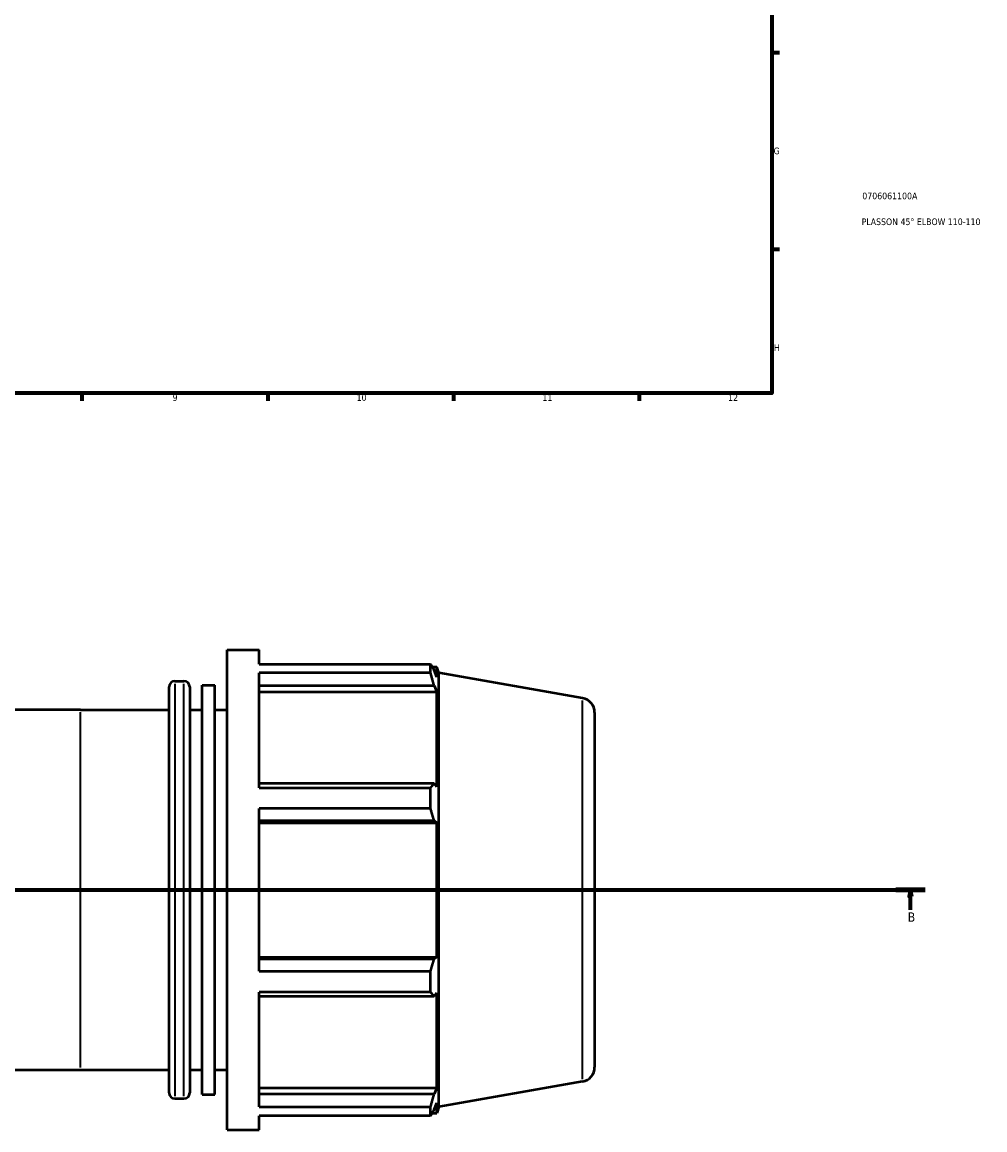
# Model space of a CAD drawing. Header units: millimetres. Extents: x -29 to 1291, y -260 to 1230.
# Tile 6 of 11: x 538 to 901, y -258 to 160. Entities that reach past the tile are written whole.
import ezdxf

# ---------------------------------------------------------------- set-up
doc = ezdxf.new("R2010")
doc.units = ezdxf.units.MM
doc.linetypes.add('CHAIN', pattern=[0.7087, 0.4724, -0.0591, 0.1181, -0.0591])
for name, color, linetype, lineweight in [('Border (ISO)', 7, 'Continuous', 70), ('Section Line (ISO)', 7, 'CHAIN', 70), ('Title (ISO)', 7, 'Continuous', 50), ('Visible (ISO)', 7, 'Continuous', 50), ('Visible Narrow (ISO)', 7, 'Continuous', 35)]:
    doc.layers.add(name, color=color, linetype=linetype, lineweight=lineweight)
doc.styles.add('Label Text (ISO)', font='tahoma.ttf')
doc.styles.add('Note Text (ISO)', font='tahoma.ttf')

# ---------------------------------------------------------------- blocks, each defined once
blk = doc.blocks.new('Borders Default Border')
at = {"layer": 'Border (ISO)'}
for p, q in [((821, 148.5), (823.9, 148.5)), ((821, 74.25), (823.9, 74.25)), ((560.67, 20), (560.67, 17.1)), ((630.75, 20), (630.75, 17.1)), ((700.83, 20), (700.83, 17.1)), ((770.92, 20), (770.92, 17.1))]:
    blk.add_line(p, q, dxfattribs=at)
at = {"layer": 'Border (ISO)', "flags": 128}
blk.add_lwpolyline([(20, 20), (20, 574), (821, 574), (821, 20), (20, 20)], dxfattribs=at)
at = {"layer": 'Border (ISO)', "color": 232, "true_color": 0xca0064, "char_height": 2.5, "attachment_point": 7, "style": 'Note Text (ISO)'}
for s, insert in [('G', (821.61, 110.08)), ('H', (821.74, 35.88)), ('9', (594.88, 17.05)), ('10', (664.29, 17.05)), ('11', (734.37, 17.1)), ('12', (804.46, 17.1))]:
    blk.add_mtext(s, dxfattribs=dict(at, insert=insert))
blk = doc.blocks.new('Title Blocks ISO')
at = {"layer": 'Title (ISO)', "color": 232, "true_color": 0xca0064, "style": 'Note Text (ISO)'}
for tag, p in [('PART_NUMBER_001', (34.08, 73.14)), ('DESCRIPTION_001', (33.84, 63.4))]:
    blk.add_attdef(tag, p, '', height=2.5, dxfattribs=at)
blk = doc.blocks.new('2dTransSection0')
at = {"layer": 'Section Line (ISO)', "linetype": 'CHAIN'}
blk.add_line((100.13, -167.36), (878.83, -167.36), dxfattribs=at)
at = {"layer": 'Section Line (ISO)', "linetype": 'Continuous', "lineweight": 140}
blk.add_line((867.74, -167.36), (878.83, -167.36), dxfattribs=at)
at = {"layer": 'Section Line (ISO)', "linetype": 'Continuous'}
for p, q in [((873.29, -167.36), (872.79, -169.86)), ((872.79, -169.86), (873.79, -169.86)), ((873.29, -169.86), (873.29, -167.36)), ((873.79, -169.86), (873.29, -167.36)), ((873.29, -174.83), (873.29, -169.86))]:
    blk.add_line(p, q, dxfattribs=at)
at = {"layer": 'Section Line (ISO)', "linetype": 'Continuous', "flags": 128}
blk.add_lwpolyline([(873.79, -169.86), (873.29, -167.36), (872.79, -169.86), (873.79, -169.86)], dxfattribs=at)
at = {"layer": 'Section Line (ISO)'}
blk.add_solid([(873.79, -169.86), (873.29, -167.36), (872.79, -169.86), (873.79, -169.86)], dxfattribs=at)
at = {"layer": 'Section Line (ISO)', "insert": (872.22, -179.36), "char_height": 3.5, "attachment_point": 7, "style": 'Label Text (ISO)'}
blk.add_mtext('B', dxfattribs=at)

msp = doc.modelspace()

# ---------------------------------------------------------------- linework, layer by layer
at = {"layer": 'Visible (ISO)'}
for p, q in [((615.457, -257.863), (615.457, -76.863)), ((615.457, -76.863), (627.524, -76.863)), ((627.524, -82.209), (627.524, -76.863)), ((627.524, -82.209), (692.212, -82.209)), ((692.212, -85.481), (692.212, -82.209)), ((692.786, -83.198), (694.518, -83.198)), ((695.357, -85.503), (694.518, -83.198)), ((694.518, -87.093), (694.518, -83.198)), ((627.524, -128.818), (627.524, -85.481)), ((692.212, -85.481), (627.524, -85.481)), ((694.518, -87.093), (693.53, -84.504)), ((695.357, -249.222), (695.357, -85.503)), ((749.562, -95.061), (695.357, -85.503)), ((593.524, -243.898), (593.524, -90.828)), ((595.724, -88.628), (599.157, -88.628)), ((601.357, -90.828), (601.357, -243.898)), ((606.057, -244.523), (606.057, -90.202)), ((606.057, -90.202), (610.757, -90.202)), ((610.757, -244.523), (610.757, -90.202)), ((627.524, -90.299), (693.53, -90.299)), ((693.53, -90.299), (694.518, -92.707)), ((627.524, -92.707), (694.518, -92.707)), ((694.518, -128.5), (694.518, -92.707)), ((560.107, -99.488), (493.516, -99.488)), ((560.107, -99.488), (593.524, -99.488)), ((601.357, -99.488), (606.057, -99.488)), ((610.757, -99.488), (615.457, -99.488)), ((754.107, -100.478), (754.107, -234.248)), ((693.53, -127.246), (627.524, -127.246)), ((627.524, -128.818), (692.212, -128.818)), ((692.212, -136.719), (692.212, -128.818)), ((694.518, -128.5), (693.53, -127.246)), ((627.524, -198.007), (627.524, -136.719)), ((692.212, -136.719), (627.524, -136.719)), ((627.524, -141.237), (693.53, -141.237)), ((693.53, -141.237), (694.518, -142.054)), ((627.524, -142.054), (694.518, -142.054)), ((694.518, -192.672), (694.518, -142.054)), ((627.524, -192.672), (694.518, -192.672)), ((693.53, -193.488), (627.524, -193.488)), ((694.518, -192.672), (693.53, -193.488)), ((627.524, -198.007), (692.212, -198.007)), ((692.212, -205.907), (692.212, -198.007)), ((627.524, -249.244), (627.524, -205.907)), ((692.212, -205.907), (627.524, -205.907)), ((627.524, -207.479), (693.53, -207.479)), ((693.53, -207.479), (694.518, -206.226)), ((694.518, -242.018), (694.518, -206.226)), ((493.516, -235.238), (560.107, -235.238)), ((560.107, -235.238), (593.524, -235.238)), ((601.357, -235.238), (606.057, -235.238)), ((610.757, -235.238), (615.457, -235.238)), ((627.524, -242.018), (694.518, -242.018)), ((694.518, -242.018), (693.53, -244.426)), ((749.562, -239.664), (695.357, -249.222)), ((595.724, -246.098), (599.157, -246.098)), ((606.057, -244.523), (610.757, -244.523)), ((693.53, -244.426), (627.524, -244.426)), ((627.524, -249.244), (692.212, -249.244)), ((692.212, -252.517), (692.212, -249.244)), ((693.53, -250.222), (694.518, -247.632)), ((694.518, -251.528), (694.518, -247.632)), ((695.357, -249.222), (694.518, -251.528)), ((627.524, -257.863), (627.524, -252.517)), ((692.212, -252.517), (627.524, -252.517)), ((692.786, -251.528), (694.518, -251.528)), ((615.457, -257.863), (627.524, -257.863))]:
    msp.add_line(p, q, dxfattribs=at)
for centre, radius, start, end in [((595.724, -90.828), 2.2, 90, 180), ((599.157, -90.828), 2.2, 0, 90), ((748.607, -100.478), 5.5, 0, 80), ((748.607, -234.248), 5.5, 280, 0), ((595.724, -243.898), 2.2, 180, 270), ((599.157, -243.898), 2.2, 270, 0)]:
    msp.add_arc(centre, radius, start, end, dxfattribs=at)
for points, weights in [([(692.212, -82.209), (692.897, -83.38), (693.53, -84.504)], [1, 1.00103729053, 1.00125763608]), ([(693.53, -90.299), (692.897, -87.939), (692.212, -85.481)], [1.00125763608, 1.00103729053, 1]), ([(692.212, -128.818), (692.897, -128.016), (693.53, -127.246)], [1, 1.00103729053, 1.00125763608]), ([(693.53, -141.237), (692.897, -139.024), (692.212, -136.719)], [1.00125763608, 1.00103729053, 1]), ([(692.212, -198.007), (692.897, -195.701), (693.53, -193.488)], [1, 1.00103729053, 1.00125763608]), ([(693.53, -207.479), (692.897, -206.709), (692.212, -205.907)], [1.00125763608, 1.00103729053, 1]), ([(692.212, -249.244), (692.897, -246.786), (693.53, -244.426)], [1, 1.00103729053, 1.00125763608]), ([(693.53, -250.222), (692.897, -251.346), (692.212, -252.517)], [1.00125763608, 1.00103729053, 1])]:
    msp.add_rational_spline(points, weights, degree=2, dxfattribs=at)
at = {"layer": 'Visible Narrow (ISO)'}
for p, q in [((595.724, -89.597), (595.724, -245.128)), ((599.157, -245.128), (599.157, -89.597)), ((749.562, -238.774), (749.562, -95.951)), ((560.107, -234.402), (560.107, -100.323))]:
    msp.add_line(p, q, dxfattribs=at)

# ---------------------------------------------------------------- block references
msp.add_blockref('Borders Default Border', (0, 0))
msp.add_blockref('Title Blocks ISO', (821, 20)).add_auto_attribs({'PART_NUMBER_001': '0706061100A', 'DESCRIPTION_001': 'PLASSON 45° ELBOW 110-110'})
at = {"layer": 'Section Line (ISO)'}
msp.add_blockref('2dTransSection0', (0, 0), dxfattribs=at)

doc.saveas('drawing.dxf')
